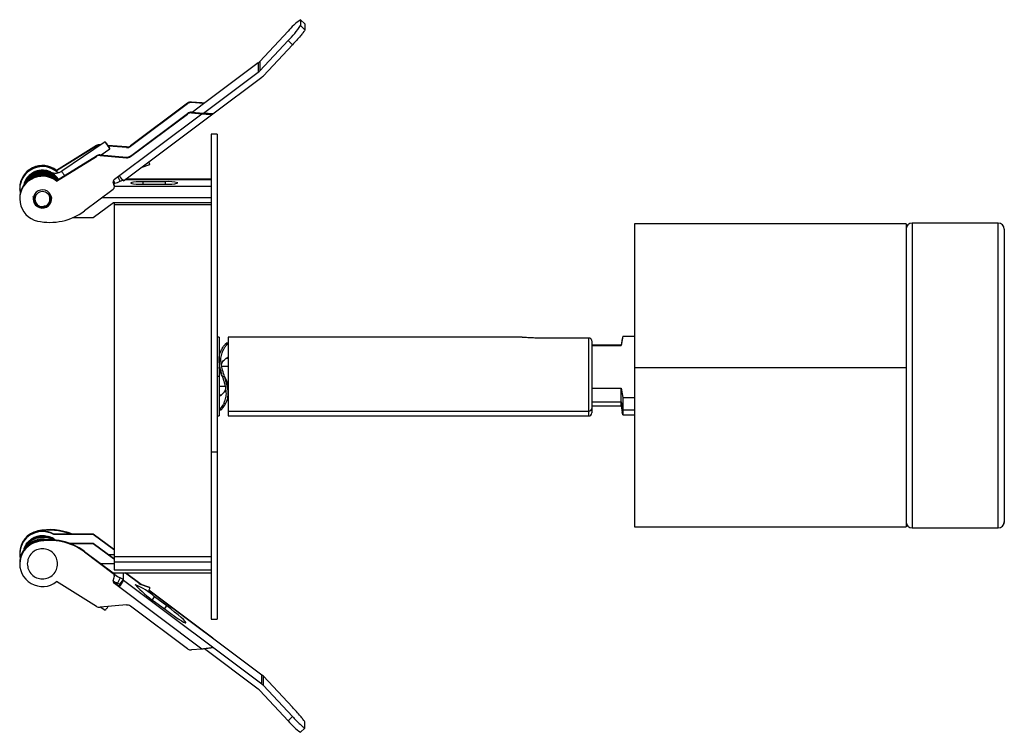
# Paper-space layout '_Izquierda' of a CAD drawing. Header units: millimetres. Extents: x -11 to 152, y -55 to 63.
import ezdxf

# ---------------------------------------------------------------- set-up
doc = ezdxf.new("R2010")
doc.units = ezdxf.units.MM

psp = doc.layouts.new('_Izquierda')

# ---------------------------------------------------------------- linework, layer by layer
at = {"color": 7, "linetype": 'Continuous', "lineweight": 25}
for p, q in [((36.47, 61.83), (35.73, 62.51)), ((35.74, 62.5), (35.74, 61.54)), ((36.47, 61.82), (35.74, 62.5)), ((36.45, 61.81), (36.47, 61.82)), ((36.47, 61.82), (36.47, 60.86)), ((33.69, 60.61), (29.04, 55.64)), ((35.74, 61.54), (36.47, 60.86)), ((33.69, 59.06), (29.04, 54.09)), ((34.42, 58.38), (33.69, 59.06)), ((29.61, 53.27), (34.42, 58.38)), ((28.75, 55.38), (19.76, 48.64)), ((28.75, 55.38), (28.75, 53.84)), ((29.04, 55.64), (29.04, 54.09)), ((19.76, 47.09), (28.75, 53.84)), ((21.25, 46.96), (29.36, 53.04)), ((17.76, 48.93), (17.76, 48.83)), ((19.46, 48.78), (17.76, 48.93)), ((19.76, 48.66), (17.76, 48.83)), ((19.89, 48.74), (19.46, 48.78)), ((17.07, 48.73), (7.7, 41.71)), ((17.07, 48.64), (7.7, 41.61)), ((17.07, 48.64), (17.07, 48.73)), ((17.76, 47.25), (17.76, 47.15)), ((17.76, 47.25), (19.76, 47.07)), ((17.76, 47.15), (19.46, 47)), ((17.86, 47.24), (19.76, 48.66)), ((19.76, 48.66), (19.76, 48.64)), ((5.03, 36.18), (19.46, 47)), ((6.54, 35.93), (21.25, 46.96)), ((7.7, 40.02), (17.07, 47.05)), ((7.7, 39.93), (17.07, 46.95)), ((17.07, 46.95), (17.07, 47.05)), ((21.25, 46.96), (19.76, 47.09)), ((19.76, 47.09), (19.76, 47.07)), ((3.52, 42.36), (-3.66, 37.5)), ((3.52, 42.35), (-3.65, 37.5)), ((22, 43.63), (21, 43.63)), ((21, 43.63), (21, -36.37)), ((22, 43.63), (22, -36.37)), ((2.05, 41.74), (-4.52, 37.65)), ((2.05, 41.64), (-4.52, 37.55)), ((2.05, 41.74), (2.05, 41.64)), ((2.66, 41.89), (2.66, 41.79)), ((2.81, 41.88), (2.66, 41.89)), ((2.68, 41.79), (2.66, 41.79)), ((2.82, 40.19), (4.3, 41.2)), ((7.01, 41.51), (3.96, 41.78)), ((7.01, 41.41), (4.03, 41.67)), ((7.01, 41.41), (7.01, 41.51)), ((7.7, 41.71), (7.7, 41.61)), ((-4.52, 35.96), (2.05, 40.06)), ((-4.52, 35.87), (2.05, 39.96)), ((2.05, 39.96), (2.05, 40.06)), ((2.66, 40.11), (2.66, 40.2)), ((2.66, 40.2), (7.01, 39.83)), ((2.66, 40.11), (7.01, 39.73)), ((7.01, 39.73), (7.01, 39.83)), ((7.7, 40.02), (7.7, 39.93)), ((-6.83, 37.69), (-7.38, 37.64)), ((-5.45, 37.37), (-5.46, 37.37)), ((-4.52, 37.65), (-4.52, 37.55)), ((-3.65, 37.5), (-3.65, 37.5)), ((9.45, 38.11), (10.86, 38.6)), ((-8.64, 37.14), (-8.62, 37.15)), ((-6.85, 36.79), (-6.85, 36.85)), ((-5.46, 37.37), (-5.45, 37.37)), ((-4.52, 35.87), (-4.52, 35.96)), ((4.86, 35.99), (5.08, 35.53)), ((5.98, 35.87), (5.62, 36.62)), ((5.98, 35.87), (6.4, 36.06)), ((6.87, 36.17), (21, 36.17)), ((21, 36.18), (6.88, 36.18)), ((13.45, 35.77), (9.75, 35.77)), ((9.75, 35.37), (9.75, 35.77)), ((13.45, 35.37), (13.45, 35.77)), ((-10.6, 34.72), (-10.6, 34.62)), ((-10.6, 34.54), (-10.6, 34.6)), ((-10.6, 34.54), (-10.53, 33.83)), ((-9.82, 35.6), (-9.93, 35.16)), ((4.8, 34.51), (0.08, 30.97)), ((4.91, 35.44), (4.91, 35.34)), ((5.04, 34.98), (5.04, 35.08)), ((21, 34.97), (5.04, 34.97)), ((9.75, 35.37), (13.45, 35.37)), ((-10.6, 33.12), (-10.6, 33.06)), ((-10.6, 33.04), (-10.6, 32.94)), ((-7.89, 32.19), (-8.28, 32.57)), ((-8.1, 33.21), (-8.26, 33.4)), ((-8.1, 33.63), (-8.15, 33.7)), ((-8.1, 33.69), (-8.13, 33.73)), ((-8.1, 33.78), (-8.1, 32.92)), ((-5.6, 33.78), (-5.6, 32.92)), ((-5.57, 33.73), (-5.6, 33.69)), ((-5.55, 33.7), (-5.6, 33.63)), ((21, 33.11), (2.93, 33.11)), ((-7.89, 32.19), (-7.93, 32.12)), ((-7.8, 32.14), (-7.89, 32.19)), ((-7.36, 31.66), (-7.56, 31.74)), ((-6.94, 31.54), (-6.94, 31.44)), ((-6.85, 31.53), (-6.85, 31.58)), ((4.87, 32.31), (1.5, 29.83)), ((21, 32.31), (4.87, 32.31)), ((5, 32.31), (5, -28.27)), ((21, 31.97), (5, 31.97)), ((1.5, 29.83), (-1.91, 29.83)), ((135.68, 28.82), (90.88, 28.82)), ((90.88, 28.82), (90.88, -21.18)), ((135.68, 28.82), (135.68, -21.18)), ((150.88, 28.97), (136.68, 28.97)), ((136.68, 28.97), (136.68, -21.33)), ((150.88, -21.33), (150.88, 28.97)), ((151.88, 27.97), (151.88, -20.33)), ((22.3, 10.13), (22, 10.13)), ((22.3, 10.13), (22.3, -2.87)), ((72.34, 10.13), (23.8, 10.13)), ((23.8, 10.13), (23.8, -2.87)), ((74.8, 10.05), (83.3, 10.05)), ((83.3, -2.87), (83.3, 10.05)), ((88.91, 10.32), (88.65, 8.78)), ((88.84, 9.91), (88.65, 8.82)), ((88.91, 10.32), (90.88, 10.32)), ((23.8, 9.13), (23.5, 9.13)), ((83.8, 9.48), (83.8, -2.37)), ((88.65, 8.82), (83.8, 8.82)), ((83.8, 8.78), (88.65, 8.78)), ((88.65, 8.78), (88.65, 8.82)), ((22.31, 6.63), (22.3, 6.63)), ((23.8, 6.63), (23.43, 6.63)), ((23.8, 5.28), (22.75, 5.28)), ((135.68, 5.05), (90.88, 5.05)), ((22.3, 3.63), (22, 3.63)), ((22.89, 3.63), (23.21, 3.63)), ((23.36, 1.97), (22.3, 1.97)), ((23.8, 1.97), (23.8, 1.97)), ((83.8, 1.72), (88.65, 1.72)), ((88.65, 1.72), (88.91, 0.18)), ((88.65, -1.18), (88.65, 1.72)), ((22.3, 0.63), (22.67, 0.63)), ((23.79, 0.63), (23.8, 0.63)), ((88.91, 0.18), (88.91, -2.68)), ((88.91, 0.18), (90.88, 0.18)), ((83.8, -0.55), (88.65, -0.55)), ((83.8, -1.18), (88.65, -1.18)), ((88.65, -0.55), (88.91, -1.86)), ((88.65, -1.18), (88.84, -2.27)), ((22, -2.87), (22.3, -2.87)), ((22.3, -1.87), (22.6, -1.87)), ((23.8, -2.06), (83.3, -2.06)), ((23.8, -2.87), (83.3, -2.87)), ((88.91, -2.68), (88.84, -2.26)), ((88.91, -1.86), (90.88, -1.86)), ((88.91, -2.68), (90.88, -2.68)), ((22, -8.86), (21, -8.86)), ((-7.65, -21.84), (-7.65, -21.94)), ((-6.85, -21.87), (-6.85, -21.93)), ((-4.98, -22.37), (-4.98, -22.43)), ((1.5, -22.37), (-4.98, -22.37)), ((1.5, -22.43), (-4.98, -22.43)), ((1.5, -22.37), (1.5, -22.43)), ((4.87, -24.86), (1.5, -22.37)), ((4.87, -24.92), (1.5, -22.43)), ((90.88, -21.18), (135.68, -21.18)), ((136.68, -21.32), (150.88, -21.32)), ((136.68, -21.33), (150.88, -21.33)), ((-7.65, -23.62), (-7.65, -23.52)), ((-2.44, -23.85), (1.5, -23.85)), ((-2.28, -23.91), (1.5, -23.91)), ((1.5, -23.91), (1.5, -23.85)), ((1.5, -23.85), (4.87, -26.34)), ((1.5, -23.91), (4.87, -26.4)), ((-10.6, -25.48), (-10.6, -25.58)), ((-10.6, -25.6), (-10.6, -25.66)), ((0.08, -25.3), (0.08, -25.2)), ((0.08, -25.2), (4.8, -28.74)), ((0.08, -25.3), (4.8, -28.83)), ((4.02, -25.71), (5, -25.71)), ((4.87, -24.92), (4.87, -24.86)), ((5, -24.86), (4.87, -24.86)), ((5, -24.92), (4.87, -24.92)), ((-10.6, -27.08), (-10.6, -27.14)), ((-10.6, -27.17), (-10.6, -27.26)), ((2.74, -27.19), (5, -27.19)), ((4.87, -26.4), (4.87, -26.34)), ((4.87, -26.34), (5, -26.34)), ((4.87, -26.4), (5, -26.4)), ((21, -26.09), (5, -26.09)), ((5, -26.92), (21, -26.92)), ((4.78, -28.73), (21, -28.73)), ((4.8, -28.83), (4.8, -28.74)), ((5, -28.27), (21, -28.27)), ((5.08, -29.04), (5.03, -29.14)), ((5.03, -29.28), (5.03, -29.18)), ((5.03, -29.18), (5.04, -29.21)), ((5.04, -29.31), (5.04, -29.21)), ((5.08, -29.04), (5.08, -28.73)), ((6.54, -30.03), (6.54, -28.73)), ((6.87, -28.73), (9.44, -30.65)), ((9.45, -30.66), (6.88, -28.73)), ((2.05, -34.28), (-4.52, -30.19)), ((5.03, -30.51), (5.03, -30.41)), ((5.82, -31), (5.03, -30.41)), ((19.46, -41.33), (5.03, -30.51)), ((5.52, -30.78), (5.89, -30.9)), ((5.98, -29.56), (5.55, -30.46)), ((5.55, -30.46), (5.93, -30.64)), ((5.93, -30.86), (5.82, -31)), ((5.93, -30.64), (6.54, -29.83)), ((5.93, -30.86), (5.93, -30.64)), ((6.54, -29.83), (5.98, -29.56)), ((29.36, -47.13), (6.54, -30.03)), ((9.12, -30.55), (10.86, -31.15)), ((10.86, -31.14), (9.13, -30.54)), ((5.82, -31.1), (5.82, -31)), ((21.25, -39.5), (10.72, -31.61)), ((10.72, -31.61), (29.36, -45.59)), ((7.01, -34.05), (2.66, -34.43)), ((11.29, -33.2), (11.66, -32.7)), ((13.66, -34.2), (11.66, -32.7)), ((11.66, -33.48), (13.66, -34.98)), ((2.81, -34.42), (3.52, -34.9)), ((17.07, -41.28), (7.7, -34.25)), ((13.28, -34.7), (13.66, -34.2)), ((21, -36.37), (22, -36.37)), ((21.23, -39.5), (21.25, -39.51)), ((19.46, -41.33), (17.76, -41.47)), ((28.75, -47.93), (19.89, -41.28)), ((29.36, -47.13), (29.36, -45.59)), ((29.61, -47.36), (29.61, -45.82)), ((29.61, -45.82), (34.42, -50.93)), ((33.69, -53.15), (29.04, -48.18)), ((29.61, -47.36), (34.42, -52.47)), ((33.69, -53.15), (34.42, -52.47)), ((36.47, -54.36), (36.47, -53.4)), ((35.73, -55.06), (36.47, -54.37))]:
    psp.add_line(p, q, dxfattribs=at)
at = {"color": 7, "linetype": 'Continuous', "lineweight": 25, "flags": 128}
for points in [[(9.75, 35.77), (9.17, 35.76), (8.64, 35.74), (8.2, 35.7), (7.89, 35.65), (7.72, 35.6), (7.72, 35.54), (7.89, 35.49), (8.2, 35.44), (8.64, 35.4), (9.17, 35.38), (9.75, 35.37)], [(13.66, -34.98), (14.33, -35.47), (14.96, -35.92), (15.54, -36.32), (16.04, -36.63), (16.43, -36.86), (16.7, -36.99), (16.84, -37.01), (16.84, -36.93), (16.7, -36.75), (16.43, -36.47), (16.04, -36.11), (15.54, -35.68), (14.96, -35.21), (14.33, -34.71), (13.66, -34.2)]]:
    psp.add_lwpolyline(points, dxfattribs=at)
at = {"color": 7, "linetype": 'Continuous', "lineweight": 25}
for centre, radius, start, end in [((40.47, 55.32), 8.59, 123.3988, 142.0548), ((23.63, 69.46), 14.47, 314.0735, 326.8194), ((27.43, 57.14), 2.2, 306.8654, 316.8602), ((27.43, 55.59), 2.2, 306.8654, 316.8602), ((28.16, 54.64), 2, 306.8654, 316.7579), ((17.67, 47.93), 1, 85.0226, 126.8442), ((17.67, 47.83), 1, 85.0226, 126.8442), ((17.67, 46.25), 1, 85.0226, 126.8442), ((17.67, 46.15), 1, 85.0226, 126.8442), ((2.58, 40.89), 1, 85.0274, 121.8939), ((2.58, 40.79), 1, 85.0274, 121.8939), ((7.1, 42.51), 1, 265.0226, 306.8442), ((7.1, 42.41), 1, 265.0226, 306.8442), ((2.58, 39.2), 1, 85.0274, 121.8939), ((2.58, 39.11), 1, 85.0274, 121.8939), ((7.1, 40.83), 1, 265.0226, 306.8442), ((7.1, 40.73), 1, 265.0226, 306.8442), ((-6.85, 34.71), 3.75, 51.6744, 179.7843), ((-6.85, 34.61), 3.75, 51.6744, 179.7843), ((-6.85, 34.58), 3.75, 45.6407, 179.7344), ((-6.85, 34.52), 3.75, 46.6147, 179.7346), ((-6.84, 34.48), 3.21, 64.4475, 123.5034), ((-6.86, 33.11), 3.74, 89.8527, 179.8713), ((-6.86, 33.05), 3.74, 89.8527, 179.8713), ((-6.85, 33.02), 3.75, 51.7113, 179.7474), ((-6.85, 32.94), 3.74, 51.4527, 257.6251), ((-6.85, 33.09), 3.76, 50.6851, 90.0188), ((-6.85, 33.03), 3.76, 51.4908, 90.0182), ((5.39, 35.7), 0.595, 126.7836, 217.1402), ((5.39, 35.8), 0.595, 184.7374, 217.1497), ((4.62, 38.16), 2.67, 279.9193, 300.683), ((9.48, 39.17), 4.37, 213.2292, 227.7999), ((13.96, 30.39), 5.41, 73.4299, 95.3852), ((-6.86, 32.94), 1.5, 86.5214, 266.9401), ((-6.85, 32.91), 1.25, 0.2221, 179.7779), ((-6.84, 32.94), 1.5, 266.5214, 86.9401), ((4.44, 34.99), 0.596, 306.8217, 356.6949), ((4.44, 35.08), 0.595, 0.0125, 37.1539), ((4.44, 34.98), 0.595, 356.745, 37.155), ((13.96, 40.76), 5.41, 264.6148, 286.5701), ((-6.85, 33.04), 1.51, 181.9897, 266.8997), ((-6.85, 32.92), 1.25, 180.2221, 359.7779), ((-6.85, 33.04), 1.51, 266.6005, 358.0041), ((-6.85, 33.13), 1.55, 210.1048, 270.0739), ((-5.62, 38.59), 9.52, 257.6626, 306.8396), ((-6.85, 33.13), 1.55, 269.9261, 329.8952), ((136.68, 27.97), 1, 90, 180), ((150.88, 27.97), 1, 0, 90), ((83.33, -1.59), 0.472, 266.4291, 355.9163), ((83.3, -2.37), 0.5, 270, 0), ((136.68, -20.32), 1, 180.0107, 270.0107), ((136.68, -20.33), 1, 180, 270), ((150.89, -20.32), 1, 269.9893, 359.9893), ((150.88, -20.33), 1, 270, 360), ((-6.87, -25.49), 3.73, 102.1874, 179.926), ((-6.86, -25.61), 3.74, 89.8527, 179.8713), ((-6.86, -25.67), 3.74, 89.8081, 191.5387), ((-6.87, -25.58), 3.73, 102.1874, 179.926), ((-5.62, -31.14), 9.52, 67.0654, 102.3277), ((-5.62, -31.24), 9.52, 68.6285, 102.3273), ((-6.85, -25.64), 3.76, 60.2036, 90.0074), ((-6.85, -25.7), 3.76, 60.2036, 90.0074), ((-6.84, -25.77), 3.2, 49.2979, 70.8972), ((-6.84, -25.76), 3.2, 49.1747, 70.8972), ((-6.86, -27.09), 3.74, 87.1618, 179.8476), ((-6.86, -27.15), 3.74, 93.8585, 179.859), ((-6.86, -27.17), 3.74, 102.2205, 179.8929), ((-6.85, -27.27), 3.74, 102.3603, 308.5619), ((-5.62, -32.82), 9.52, 53.1604, 102.3374), ((-5.62, -32.92), 9.52, 53.1604, 102.3374), ((4.44, -29.21), 0.596, 3.3051, 53.1783), ((4.44, -29.31), 0.596, 3.3051, 53.1783), ((7.2, -26.44), 3.35, 230.8169, 248.7545), ((5.39, -30.03), 0.595, 142.8598, 233.2164), ((5.39, -29.93), 0.596, 184.7582, 233.1785), ((8.84, -23.38), 7.8, 238.9456, 245.1284), ((4.44, -29.31), 0.595, 322.845, 3.255), ((0.67, -26.85), 6.68, 320.4624, 331.5667), ((4.63, -40.37), 10.4, 47.4568, 68.3409), ((20.44, -20.21), 15.91, 221.2385, 236.5495), ((7.1, -35.05), 1, 53.1558, 94.9774), ((2.58, -33.43), 1, 238.1061, 274.9726), ((17.67, -40.47), 1, 233.1558, 274.9774), ((28.16, -47.18), 2, 43.2421, 53.1346), ((27.43, -49.68), 2.2, 43.1398, 53.1346), ((28.16, -48.73), 2, 43.2421, 53.1346), ((41.35, -47), 9.82, 218.7956, 235.1379)]:
    psp.add_arc(centre, radius, start, end, dxfattribs=at)
for points, knots in [([(36.47, 60.86), (36.45, 60.81), (36.42, 60.72), (36.16, 60.36), (35.72, 59.82), (35.11, 59.13), (34.64, 58.63), (34.42, 58.38)], [0, 0, 0, 0, 0.176813, 0.367149, 0.563551, 0.790275, 1, 1, 1, 1]), ([(19.46, 47), (19.71, 46.98), (20.2, 46.94), (20.76, 46.92), (21.08, 46.93), (21.22, 46.94), (21.24, 46.96), (21.25, 46.96)], [0, 0, 0, 0, 0.315999, 0.62442, 0.765784, 0.889847, 1, 1, 1, 1]), ([(10.69, 39.04), (10.7, 39.01), (10.74, 38.89), (10.8, 38.74), (10.85, 38.61), (10.86, 38.6), (10.86, 38.6)], [0, 0, 0, 0, 0.1089608, 0.4059739, 0.7029869, 1, 1, 1, 1]), ([(10.86, 38.6), (10.86, 38.62), (10.85, 38.66), (10.8, 38.83), (10.75, 38.99), (10.72, 39.06)], [0, 0, 0, 0, 0.3380777, 0.6761554, 1, 1, 1, 1]), ([(-4.28, 36.12), (-4.35, 36.22), (-4.58, 36.6), (-5.24, 37.06), (-6.17, 37.42), (-7.17, 37.46), (-8.14, 37.2), (-8.98, 36.66), (-9.58, 35.99), (-9.75, 35.47), (-9.83, 35.27)], [0, 0, 0, 0, 0.0529199, 0.1953141, 0.3378048, 0.4801821, 0.6226858, 0.7650498, 0.9075628, 1, 1, 1, 1]), ([(-4.21, 36.16), (-4.36, 36.37), (-4.7, 36.84), (-5.5, 37.33), (-6.46, 37.6), (-7.46, 37.55), (-8.41, 37.21), (-9.18, 36.58), (-9.65, 36), (-9.76, 35.63), (-9.77, 35.58)], [0, 0, 0, 0, 0.113035, 0.256887, 0.400573, 0.544427, 0.688112, 0.831966, 0.975655, 1, 1, 1, 1]), ([(-7.38, 37.64), (-7.6, 37.59), (-7.96, 37.51), (-8.36, 37.31), (-8.55, 37.19), (-8.62, 37.15)], [0, 0, 0, 0, 0.4985928, 0.8331188, 1, 1, 1, 1]), ([(-5.46, 37.37), (-5.48, 37.39), (-5.69, 37.49), (-6.15, 37.64), (-6.59, 37.67), (-6.83, 37.69)], [0, 0, 0, 0, 0.052661, 0.5011826, 1, 1, 1, 1]), ([(-5.45, 37.37), (-5.3, 37.31), (-5.01, 37.2), (-4.53, 37.18), (-4.06, 37.27), (-3.79, 37.42), (-3.65, 37.5)], [0, 0, 0, 0, 0.2500457, 0.4999982, 0.7499477, 1, 1, 1, 1]), ([(-3.65, 37.5), (-3.65, 37.49), (-3.64, 37.45), (-3.55, 37.31), (-3.43, 37.12), (-3.31, 36.93), (-3.23, 36.82), (-3.21, 36.78)], [0, 0, 0, 0, 0.220201, 0.440401, 0.660602, 0.880803, 1, 1, 1, 1]), ([(-8.63, 37.14), (-8.89, 36.93), (-9.4, 36.51), (-9.83, 35.78), (-9.9, 35.31), (-9.93, 35.16)], [0, 0, 0, 0, 0.407087, 0.814544, 1, 1, 1, 1]), ([(-4.33, 36.09), (-4.54, 36.32), (-4.98, 36.79), (-5.88, 37.2), (-6.87, 37.34), (-7.86, 37.17), (-8.75, 36.71), (-9.4, 36.09), (-9.62, 35.6), (-9.71, 35.41)], [0, 0, 0, 0, 0.144801, 0.29643, 0.448059, 0.599667, 0.751318, 0.902909, 1, 1, 1, 1]), ([(-4.43, 36.02), (-4.54, 36.16), (-4.85, 36.55), (-5.6, 36.96), (-6.57, 37.2), (-7.57, 37.12), (-8.49, 36.73), (-9.1, 36.29), (-9.3, 35.96), (-9.34, 35.9)], [0, 0, 0, 0, 0.0929046, 0.2674933, 0.4422515, 0.6168265, 0.7915937, 0.9661607, 1, 1, 1, 1]), ([(-4.49, 35.99), (-4.51, 36.02), (-4.72, 36.31), (-5.34, 36.69), (-6.27, 37.02), (-7.28, 37.04), (-8.22, 36.73), (-8.86, 36.37), (-9.08, 36.07), (-9.11, 36.04)], [0, 0, 0, 0, 0.022146, 0.21281, 0.403418, 0.594106, 0.784688, 0.975398, 1, 1, 1, 1]), ([(-5.45, 37.37), (-5.45, 37.36), (-5.45, 37.35), (-5.47, 37.29), (-5.52, 37.19), (-5.56, 37.09), (-5.59, 37.03)], [0, 0, 0, 0, 0.197609, 0.429527, 0.697761, 1, 1, 1, 1]), ([(-8.07, 32.91), (-8.12, 32.95), (-8.26, 33.06), (-8.34, 33.22), (-8.39, 33.32)], [0, 0, 0, 0, 0.383385, 1, 1, 1, 1]), ([(-8.07, 32.77), (-8.17, 32.85), (-8.29, 32.96), (-8.35, 33.1), (-8.36, 33.13)], [0, 0, 0, 0, 0.7862511, 1, 1, 1, 1]), ([(-8.03, 32.58), (-8.04, 32.59), (-8.18, 32.68), (-8.26, 32.82), (-8.34, 32.95)], [0, 0, 0, 0, 0.0896938, 1, 1, 1, 1]), ([(-8, 32.44), (-8.07, 32.48), (-8.21, 32.59), (-8.3, 32.75), (-8.34, 32.84)], [0, 0, 0, 0, 0.444132, 1, 1, 1, 1]), ([(-8.05, 33.01), (-8.07, 33.03), (-8.17, 33.1), (-8.23, 33.21), (-8.29, 33.3)], [0, 0, 0, 0, 0.198532, 1, 1, 1, 1]), ([(-5.38, 32.72), (-5.46, 32.6), (-5.58, 32.43), (-5.75, 32.34), (-5.78, 32.32)], [0, 0, 0, 0, 0.781373, 1, 1, 1, 1]), ([(-5.34, 32.92), (-5.4, 32.82), (-5.49, 32.67), (-5.62, 32.58), (-5.66, 32.55)], [0, 0, 0, 0, 0.72434, 1, 1, 1, 1]), ([(-5.31, 33.12), (-5.35, 33.04), (-5.42, 32.88), (-5.56, 32.78), (-5.63, 32.72)], [0, 0, 0, 0, 0.511903, 1, 1, 1, 1]), ([(-5.42, 33.35), (-5.44, 33.32), (-5.48, 33.24), (-5.56, 33.19), (-5.6, 33.16)], [0, 0, 0, 0, 0.40303, 1, 1, 1, 1]), ([(-5.4, 33.25), (-5.46, 33.16), (-5.51, 33.06), (-5.6, 33), (-5.6, 33)], [0, 0, 0, 0, 0.972546, 1, 1, 1, 1]), ([(-5.32, 33.2), (-5.33, 33.19), (-5.38, 33.07), (-5.49, 32.99), (-5.58, 32.91)], [0, 0, 0, 0, 0.121523, 1, 1, 1, 1]), ([(-7.9, 32.17), (-7.95, 32.21), (-8.03, 32.29), (-8.12, 32.38), (-8.16, 32.42)], [0, 0, 0, 0, 0.500697, 1, 1, 1, 1]), ([(-7.37, 31.8), (-7.43, 31.82), (-7.68, 31.88), (-7.93, 32.04), (-8.07, 32.21), (-8.09, 32.24)], [0, 0, 0, 0, 0.223896, 0.878598, 1, 1, 1, 1]), ([(-5.68, 32.13), (-5.77, 32.06), (-5.99, 31.87), (-6.32, 31.73), (-6.55, 31.73), (-6.59, 31.73)], [0, 0, 0, 0, 0.33225, 0.87729, 1, 1, 1, 1]), ([(-5.46, 32.47), (-5.57, 32.35), (-5.7, 32.19), (-5.88, 32.11), (-5.92, 32.1)], [0, 0, 0, 0, 0.792916, 1, 1, 1, 1]), ([(72.34, 10.13), (72.35, 10.13), (72.49, 10.13), (72.79, 10.12), (73.21, 10.1), (73.62, 10.08), (74.13, 10.05), (74.53, 10.05), (74.8, 10.05)], [0, 0, 0, 0, 0.011279, 0.218471, 0.406215, 0.560237, 0.703067, 1, 1, 1, 1]), ([(83.3, 10.05), (83.34, 10.04), (83.41, 10.04), (83.52, 10), (83.61, 9.93), (83.7, 9.83), (83.78, 9.68), (83.79, 9.55), (83.8, 9.48)], [0, 0, 0, 0, 0.1227035, 0.2501805, 0.3709966, 0.5011374, 0.7412686, 1, 1, 1, 1]), ([(22.89, 3.63), (22.85, 3.75), (22.78, 3.99), (22.67, 4.34), (22.56, 4.75), (22.44, 5.21), (22.34, 5.73), (22.29, 6.22), (22.3, 6.69), (22.37, 7.13), (22.48, 7.5), (22.6, 7.82), (22.71, 8.07), (22.84, 8.31), (22.97, 8.52), (23.11, 8.71), (23.22, 8.84), (23.31, 8.94), (23.4, 9.04), (23.48, 9.11), (23.49, 9.12), (23.5, 9.13)], [0, 0, 0, 0, 0.045743, 0.084634, 0.124662, 0.191203, 0.249896, 0.312254, 0.375129, 0.434398, 0.500245, 0.549576, 0.597915, 0.639918, 0.702271, 0.750194, 0.796239, 0.837647, 0.874452, 0.940331, 1, 1, 1, 1]), ([(23.21, 3.63), (23.1, 3.98), (22.88, 4.68), (22.62, 5.72), (22.57, 6.71), (22.78, 7.56), (23, 8.02), (23.21, 8.41), (23.43, 8.73), (23.72, 9.06), (23.77, 9.1), (23.8, 9.13)], [0, 0, 0, 0, 0.125331, 0.250361, 0.375097, 0.50004, 0.624645, 0.632819, 0.749701, 0.874688, 1, 1, 1, 1]), ([(22.68, 5.61), (22.72, 5.72), (22.86, 6.13), (23.18, 6.42), (23.49, 6.67), (23.72, 6.83), (23.77, 6.86), (23.8, 6.88)], [0, 0, 0, 0, 0.1439985, 0.4972831, 0.5710404, 0.7858457, 1, 1, 1, 1]), ([(22.3, 6.36), (22.3, 6.15), (22.3, 5.77), (22.3, 5.36), (22.3, 5.18)], [0, 0, 0, 0, 0.562275, 1, 1, 1, 1]), ([(22.88, 3.63), (22.78, 3.83), (22.56, 4.23), (22.37, 4.75), (22.3, 5.07), (22.3, 5.18), (22.3, 5.19)], [0, 0, 0, 0, 0.3892718, 0.7803159, 0.9800783, 1, 1, 1, 1]), ([(22.3, -1.87), (22.32, -1.85), (22.36, -1.82), (22.53, -1.64), (22.69, -1.44), (22.9, -1.14), (23.12, -0.75), (23.3, -0.31), (23.42, 0.13), (23.5, 0.57), (23.51, 1.03), (23.45, 1.52), (23.35, 2.04), (23.22, 2.56), (23.06, 3.1), (22.95, 3.45), (22.89, 3.63)], [0, 0, 0, 0, 0.125043, 0.182947, 0.250496, 0.333593, 0.419076, 0.500361, 0.566648, 0.625629, 0.68646, 0.74997, 0.808204, 0.875043, 0.937392, 1, 1, 1, 1]), ([(22.6, -1.87), (22.6, -1.87), (22.61, -1.87), (22.65, -1.83), (22.71, -1.77), (22.79, -1.69), (22.88, -1.59), (23.03, -1.41), (23.22, -1.14), (23.43, -0.74), (23.61, -0.32), (23.73, 0.12), (23.8, 0.56), (23.81, 1.03), (23.76, 1.53), (23.66, 2.04), (23.52, 2.57), (23.37, 3.1), (23.26, 3.45), (23.21, 3.63)], [0, 0, 0, 0, 0.03901, 0.080669, 0.125153, 0.162186, 0.203885, 0.250286, 0.342688, 0.418713, 0.49951, 0.565337, 0.624585, 0.686909, 0.749674, 0.812258, 0.874596, 0.937298, 1, 1, 1, 1]), ([(23.8, 2.06), (23.8, 2.07), (23.8, 2.18), (23.73, 2.5), (23.54, 3.02), (23.32, 3.42), (23.22, 3.63)], [0, 0, 0, 0, 0.019582, 0.219095, 0.609949, 1, 1, 1, 1]), ([(22.3, 0.38), (22.33, 0.39), (22.38, 0.42), (22.61, 0.58), (22.92, 0.83), (23.24, 1.13), (23.38, 1.53), (23.42, 1.65)], [0, 0, 0, 0, 0.213016, 0.426939, 0.500739, 0.854102, 1, 1, 1, 1]), ([(23.8, 0.89), (23.8, 1.11), (23.8, 1.48), (23.8, 1.89), (23.8, 2.07)], [0, 0, 0, 0, 0.5622748, 1, 1, 1, 1]), ([(-9.86, -24.79), (-9.86, -24.75), (-9.79, -24.38), (-9.37, -23.78), (-8.67, -23.09), (-7.75, -22.66), (-6.75, -22.51), (-6.11, -22.67), (-5.79, -22.74)], [0, 0, 0, 0, 0.0253115, 0.2202495, 0.4152415, 0.6101572, 0.8051688, 1, 1, 1, 1]), ([(-9.85, -24.94), (-9.81, -24.8), (-9.69, -24.34), (-9.19, -23.69), (-8.4, -23.07), (-7.46, -22.72), (-6.46, -22.69), (-5.58, -22.9), (-5.13, -23.23), (-4.94, -23.36)], [0, 0, 0, 0, 0.070494, 0.233778, 0.396902, 0.560197, 0.723311, 0.886611, 1, 1, 1, 1]), ([(-5.83, -22.9), (-5.82, -22.87), (-5.8, -22.78), (-5.79, -22.76), (-5.79, -22.74)], [0, 0, 0, 0, 0.330154, 1, 1, 1, 1]), ([(-5.79, -22.74), (-5.79, -22.74), (-5.79, -22.74), (-5.79, -22.74), (-5.79, -22.74)], [0, 0, 0, 0, 0.5006677, 1, 1, 1, 1]), ([(-9.49, -24.04), (-9.52, -24.08), (-9.72, -24.29), (-9.8, -24.57), (-9.86, -24.79)], [0, 0, 0, 0, 0.196206, 1, 1, 1, 1]), ([(-9.75, -24.82), (-9.7, -24.68), (-9.54, -24.23), (-8.97, -23.61), (-8.14, -23.07), (-7.16, -22.81), (-6.17, -22.88), (-5.48, -23.07), (-5.2, -23.3), (-5.17, -23.32)], [0, 0, 0, 0, 0.081971, 0.261786, 0.441812, 0.621632, 0.801651, 0.981482, 1, 1, 1, 1]), ([(-9.47, -24.4), (-9.45, -24.37), (-9.29, -24.04), (-8.98, -23.81), (-8.71, -23.6)], [0, 0, 0, 0, 0.106851, 1, 1, 1, 1]), ([(-9.28, -24.29), (-9.27, -24.26), (-9.07, -23.95), (-8.47, -23.54), (-7.56, -23.16), (-6.57, -23.07), (-5.96, -23.26), (-5.67, -23.35)], [0, 0, 0, 0, 0.02583, 0.273295, 0.52047, 0.767937, 1, 1, 1, 1]), ([(-8.71, -23.6), (-8.71, -23.62), (-8.69, -23.66), (-8.63, -23.75), (-8.59, -23.83), (-8.58, -23.83)], [0, 0, 0, 0, 0.4816346, 0.9629127, 1, 1, 1, 1]), ([(-4.35, -27.26), (-4.39, -26.94), (-4.46, -26.29), (-5.04, -25.46), (-5.87, -24.91), (-6.85, -24.71), (-7.83, -24.91), (-8.66, -25.46), (-9.24, -26.29), (-9.31, -26.94), (-9.35, -27.26)], [0, 0, 0, 0, 0.125057, 0.250005, 0.374898, 0.499788, 0.624727, 0.74977, 0.874841, 1, 1, 1, 1]), ([(-9.35, -27.26), (-9.31, -27.59), (-9.24, -28.24), (-8.66, -29.07), (-7.83, -29.62), (-6.85, -29.82), (-5.87, -29.62), (-5.04, -29.07), (-4.46, -28.24), (-4.39, -27.59), (-4.35, -27.26)], [0, 0, 0, 0, 0.125057, 0.250005, 0.374898, 0.499788, 0.624727, 0.74977, 0.874841, 1, 1, 1, 1]), ([(10.86, -31.15), (10.86, -31.17), (10.85, -31.2), (10.8, -31.38), (10.73, -31.58), (10.68, -31.72), (10.66, -31.77)], [0, 0, 0, 0, 0.277766, 0.555531, 0.833297, 1, 1, 1, 1]), ([(3.96, -34.32), (3.94, -34.34), (3.88, -34.44), (3.76, -34.61), (3.63, -34.79), (3.54, -34.9), (3.52, -34.9), (3.52, -34.9)], [0, 0, 0, 0, 0.070233, 0.302675, 0.535116, 0.767558, 1, 1, 1, 1]), ([(21.25, -41.05), (21.24, -41.06), (21.22, -41.08), (21.09, -41.12), (20.88, -41.16), (20.53, -41.21), (20.05, -41.27), (19.66, -41.31), (19.46, -41.33)], [0, 0, 0, 0, 0.104748, 0.221965, 0.354801, 0.502841, 0.753339, 1, 1, 1, 1]), ([(36.47, -53.4), (36.45, -53.36), (36.42, -53.27), (36.16, -52.91), (35.72, -52.37), (35.11, -51.67), (34.64, -51.17), (34.42, -50.93)], [0, 0, 0, 0, 0.176813, 0.367149, 0.563551, 0.790275, 1, 1, 1, 1]), ([(34.42, -52.47), (34.61, -52.67), (35, -53.09), (35.56, -53.64), (36.05, -54.1), (36.4, -54.39), (36.45, -54.37), (36.47, -54.36)], [0, 0, 0, 0, 0.176813, 0.36715, 0.563551, 0.790275, 1, 1, 1, 1])]:
    psp.add_open_spline(points, degree=3, knots=knots, dxfattribs=at)
for points in [[(3.52, 42.35), (3.52, 42.33), (3.54, 42.3), (3.63, 42.14), (3.76, 41.94), (3.91, 41.71), (4.07, 41.48), (4.2, 41.31), (4.29, 41.2), (4.3, 41.2), (4.3, 41.2)], [(4.3, 41.2), (4.3, 41.22), (4.29, 41.25), (4.2, 41.41), (4.07, 41.61), (3.91, 41.85), (3.76, 42.07), (3.63, 42.24), (3.54, 42.35), (3.52, 42.35), (3.52, 42.35)]]:
    psp.add_open_spline(points, degree=3, dxfattribs=at)

doc.saveas('drawing.dxf')
